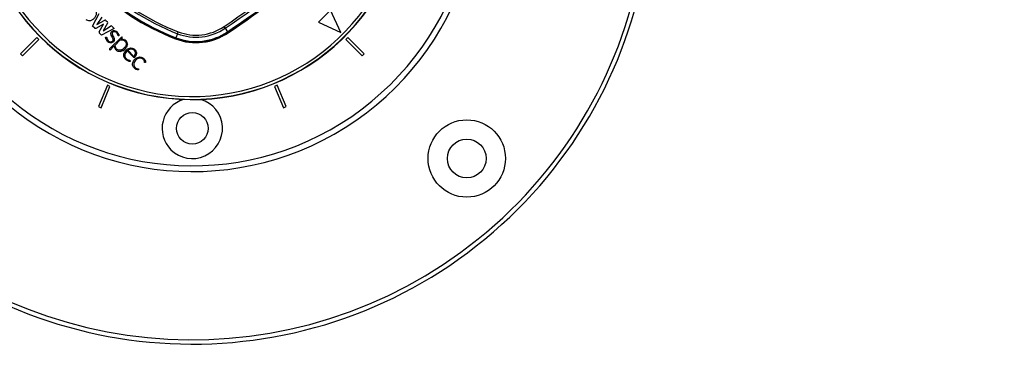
# Model space of a CAD drawing. Header units: millimetres. Extents: x 59675 to 443956, y 27057 to 412240.
# Tile 55 of 67: x 87723 to 104845, y 234640 to 240597. Entities that reach past the tile are written whole.
import ezdxf

# ---------------------------------------------------------------- set-up
doc = ezdxf.new("R2010")
doc.units = ezdxf.units.MM
doc.header["$LTSCALE"] = 50
doc.layers.add('COMPONENT_GEOMETRY', color=7, linetype='Continuous')
doc.styles.add('SLDTEXTSTYLE0', font='TXT', dxfattribs={"width": 0.75})
doc.dimstyles.new('SLDDIMSTYLE0', dxfattribs={"dimtxt": 2500, "dimasz": 165.1, "dimexe": 0, "dimexo": 0.0625, "dimgap": 625, "dimtad": 0, "dimtih": 1, "dimtoh": 1, "dimdec": 0, "dimrnd": 1e-09, "dimzin": 12, "dimdsep": 46, "dimtxsty": 'SLDTEXTSTYLE0', "dimsah": 1, "dimcen": 0.09, "dimadec": 0, "dimazin": 3, "dimtfac": 1, "dimtdec": 3, "dimtofl": 0, "dimtmove": 0, "dimatfit": 3, "dimfxl": 1, "dimfrac": 2, "dimtolj": 1, "dimtzin": 12, "dimarcsym": 0})

# ---------------------------------------------------------------- blocks, each defined once
blk = doc.blocks.new('_D')
at = {"layer": 'COMPONENT_GEOMETRY', "color": 7}
for p, q in [((240160, 319828), (240160, 222689)), ((82725, 240321), (82725, 222689)), ((82725, 222848), (157748, 222848)), ((240160, 222848), (165137, 222848))]:
    blk.add_line(p, q, dxfattribs=at)
for points in [[(82725, 222848), (82890, 222823), (82890, 222873)], [(240160, 222848), (239995, 222873), (239995, 222823)]]:
    blk.add_solid(points, dxfattribs=at)
at = {"layer": 'COMPONENT_GEOMETRY', "color": 7, "insert": (157748, 224086), "char_height": 2500, "attachment_point": 1, "style": 'SLDTEXTSTYLE0'}
blk.add_mtext('3149', dxfattribs=at)

msp = doc.modelspace()

# ---------------------------------------------------------------- linework, layer by layer
at = {"color": 7, "linetype": 'Continuous', "lineweight": 25}
for p, q in [((93128.88, 240764.6), (92916.75, 240552.47)), ((93305.66, 240375.69), (93128.88, 240764.6)), ((88988.68, 240486.72), (89103.73, 240705.4)), ((89148.78, 240642.97), (89064.8, 240512.31)), ((89064.8, 240512.31), (89201.1, 240588.53)), ((89224.07, 240585.35), (89247.91, 240561.51)), ((89027.31, 240448.1), (88988.68, 240486.72)), ((89181.46, 240521.48), (89046.29, 240445.85)), ((89105.5, 240386.64), (89181.46, 240521.48)), ((89364.17, 240444.9), (89146.69, 240328.72)), ((89250.96, 240538.39), (89173.1, 240403.33)), ((89173.1, 240403.33), (89303.26, 240484.78)), ((89326.99, 240482.08), (89364.17, 240444.9)), ((91297.1, 240449.01), (91339.36, 240387)), ((92916.75, 240552.47), (93305.66, 240375.69)), ((88020.04, 240287.3), (87737.19, 240004.46)), ((87772.55, 239969.1), (88055.39, 240251.94)), ((88055.39, 240251.94), (88020.04, 240287.3)), ((89146.69, 240328.72), (89106.14, 240369.27)), ((89496.99, 240298.96), (89285.17, 240087.14)), ((89467.14, 240239.3), (89387.37, 240159.53)), ((89483.08, 240255.24), (89482.81, 240255.18)), ((89504.27, 240276.43), (89483.08, 240255.24)), ((89496.99, 240298.96), (89504.27, 240291.68)), ((90435.05, 240269.87), (90432.83, 240264.12)), ((90467.39, 240353.5), (90440.32, 240283.5)), ((91347.59, 240374.92), (91351.07, 240369.82)), ((93429.4, 240287.3), (93394.05, 240251.94)), ((93394.05, 240251.94), (93676.89, 239969.1)), ((93712.25, 240004.46), (93429.4, 240287.3)), ((89285.17, 240076.96), (89294.99, 240067.15)), ((89357.24, 240129.39), (89294.99, 240067.15)), ((89515.44, 240058.09), (89550.68, 240084.67)), ((89603.82, 240064.03), (89709.86, 239957.99)), ((87737.19, 240004.46), (87772.55, 239969.1)), ((93676.89, 239969.1), (93712.25, 240004.46)), ((89247.43, 239455.45), (89094.35, 239085.9)), ((89140.55, 239066.77), (89293.62, 239436.32)), ((89293.62, 239436.32), (89247.43, 239455.45)), ((92202.01, 239455.45), (92155.82, 239436.32)), ((92155.82, 239436.32), (92308.89, 239066.77)), ((92355.09, 239085.9), (92202.01, 239455.45)), ((89094.35, 239085.9), (89140.55, 239066.77)), ((92308.89, 239066.77), (92355.09, 239085.9))]:
    msp.add_line(p, q, dxfattribs=at)
at = {"color": 7, "linetype": 'Continuous', "lineweight": 25, "flags": 128}
for points in [[(91297.1, 240449.01), (91295.05, 240452.01), (91292.83, 240455.27), (91290.46, 240458.75), (91287.96, 240462.41), (91285.36, 240466.23), (91282.68, 240470.16), (91279.94, 240474.17), (91277.18, 240478.22)], [(90435.05, 240269.87), (90435.19, 240270.23), (90435.49, 240270.99), (90435.94, 240272.16), (90436.54, 240273.71), (90437.28, 240275.64), (90438.17, 240277.93), (90439.19, 240280.56), (90440.32, 240283.5)], [(90467.39, 240353.5), (90468.7, 240356.89), (90470.13, 240360.56), (90471.64, 240364.49), (90473.24, 240368.63), (90474.91, 240372.94), (90476.63, 240377.38), (90478.38, 240381.9), (90480.15, 240386.47)], [(91339.36, 240387), (91341.14, 240384.39), (91342.73, 240382.06), (91344.11, 240380.03), (91345.27, 240378.32), (91346.21, 240376.94), (91346.91, 240375.91), (91347.38, 240375.24), (91347.59, 240374.92)]]:
    msp.add_lwpolyline(points, dxfattribs=at)
at = {"color": 7, "linetype": 'Continuous', "lineweight": 25}
for centre, radius in [((90724.72, 238706.63), 275), ((95497.69, 238183.66), 672), ((95497.69, 238183.66), 337.5)]:
    msp.add_circle(centre, radius, dxfattribs=at)
for centre, radius, start, end in [((90724.72, 242956.63), 8000, 55.999442, 225), ((90724.72, 242956.63), 7925, 57.300908, 225), ((90724.72, 242956.63), 5000, 65.640303, 24.359697), ((90724.72, 242956.63), 4900, 66.081397, 23.918603), ((90724.72, 242956.63), 8000, 225, 33.998272), ((90724.72, 242956.63), 7925, 225, 32.699092), ((90724.72, 242956.63), 3750, 91.693338, 358.306662), ((90724.72, 242956.63), 3745.57, 91.664902, 358.335098), ((90724.72, 242956.63), 3695.6, 92.389452, 357.610548), ((76134.45, 262696.25), 26887.6, 304.276455, 314.280917), ((76134.45, 262696.25), 26922.95, 304.276455, 314.280917), ((76134.45, 262696.25), 26998, 304.276455, 314.280917), ((76134.45, 262696.25), 27012.61, 304.276455, 314.280917), ((76134.45, 262696.25), 27018.78, 304.276455, 312.583562), ((91946.69, 244178.6), 4197.01, 201.143174, 248.856826), ((91946.69, 244178.6), 4190.84, 201.143174, 248.856826), ((91946.69, 244178.6), 4176.23, 201.143174, 248.856826), ((91946.69, 244178.6), 4101.18, 201.143174, 248.856826), ((91946.69, 244178.6), 4065.83, 201.143174, 248.856826), ((89210.48, 240571.76), 19.22, 45, 119.215017), ((89234.36, 240547.96), 19.16, 330.036114, 45), ((89313.43, 240468.52), 19.18, 45, 122.034774), ((90791.32, 241191.1), 898.06, 248.856826, 304.276455), ((90791.32, 241191.1), 862.7, 248.856826, 304.276455), ((89478.84, 240227.6), 16.54, 97.087892, 135), ((89496.64, 240284.05), 10.79, 315, 45), ((90791.32, 241191.1), 993.89, 248.856826, 304.276455), ((90791.32, 241191.1), 987.72, 248.856826, 304.276455), ((90791.32, 241191.1), 973.1, 248.856826, 304.276455), ((89290.26, 240082.05), 7.19, 135, 225), ((89363.85, 240122.78), 9.35, 9.055568, 135), ((90724.72, 238706.63), 525, 106.639929, 225), ((90724.72, 238706.63), 525, 225, 73.360071)]:
    msp.add_arc(centre, radius, start, end, dxfattribs=at)
for points, knots in [([(88871.76, 240602.08), (88881.63, 240596.66), (88901.22, 240585.91), (88939.59, 240579.6), (88982.84, 240590.65), (89022.81, 240619.83), (89051.94, 240659.83), (89064.27, 240708.08), (89052.09, 240755.59), (89023.16, 240795.68), (88995.29, 240812.64), (88981.04, 240821.32)], [0, 0, 0, 0, 0.08312401, 0.16485435, 0.2820047, 0.40360835, 0.52531559, 0.64284335, 0.75997619, 0.87727072, 1, 1, 1, 1]), ([(89046.29, 240445.85), (89044.39, 240444.95), (89040.84, 240443.27), (89035.33, 240443.24), (89030.76, 240445.03), (89028.5, 240447.04), (89027.31, 240448.1)], [0, 0, 0, 0, 0.30201579, 0.56440602, 0.77093226, 1, 1, 1, 1]), ([(89331.59, 240198.54), (89323.76, 240196.25), (89308.38, 240191.76), (89284.32, 240196.62), (89263.03, 240207.83), (89244.81, 240224.17), (89230.5, 240243.75), (89222.8, 240261.71), (89219.53, 240275.27), (89218.52, 240282.86), (89217.7, 240287.76), (89217.45, 240290.2), (89217.6, 240291.21), (89217.69, 240291.49), (89217.85, 240291.66), (89218.43, 240291.98), (89220.51, 240292.22), (89224.69, 240293.07), (89229.58, 240294.28), (89233.1, 240292.36), (89234.57, 240290.68), (89235.68, 240288.2), (89236.14, 240285.7), (89236.37, 240283.67), (89236.47, 240282.78), (89236.52, 240282.39), (89236.54, 240282.23), (89236.55, 240282.15), (89236.55, 240282.12), (89236.55, 240282.11), (89236.55, 240282.1), (89236.55, 240282.1), (89238.1, 240269.06), (89247.53, 240243.45), (89272.15, 240219.32), (89297.46, 240210.9), (89317.54, 240212.26), (89335.42, 240221.77), (89348.18, 240238.75), (89347.66, 240260.28), (89338.47, 240284.05), (89322.15, 240311.82), (89308.46, 240341.48), (89309.37, 240368.55), (89317.99, 240385.2), (89330.82, 240397.09), (89346.42, 240404.79), (89364.78, 240407.53), (89384.13, 240404.28), (89402.3, 240395.62), (89417.63, 240383.68), (89432.02, 240368.08), (89443.11, 240350.3), (89447.85, 240333.05), (89450.14, 240323.26), (89450.18, 240318.93), (89449.96, 240317.6), (89449.5, 240316.88), (89449.07, 240316.58), (89446.5, 240315.33), (89443.74, 240315.1), (89441.15, 240314.88)], [0, 0, 0, 0, 0.034237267, 0.067325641, 0.101201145, 0.135925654, 0.170525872, 0.203715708, 0.218330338, 0.229815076, 0.236233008, 0.239569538, 0.240138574, 0.240568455, 0.24082972, 0.241113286, 0.243357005, 0.249536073, 0.259728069, 0.263038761, 0.266066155, 0.269116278, 0.274461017, 0.27681919, 0.277834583, 0.278274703, 0.27846688, 0.278551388, 0.278588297, 0.278604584, 0.278611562, 0.278614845, 0.278617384, 0.334485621, 0.390810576, 0.418706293, 0.445825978, 0.474062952, 0.502812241, 0.531046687, 0.561226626, 0.610830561, 0.668789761, 0.696630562, 0.722904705, 0.746359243, 0.770055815, 0.795932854, 0.824066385, 0.852263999, 0.880800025, 0.90624867, 0.942468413, 0.968494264, 0.982246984, 0.984915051, 0.986938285, 0.987863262, 0.988461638, 0.989162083, 1, 1, 1, 1]), ([(89105.5, 240386.64), (89104.63, 240384.96), (89103, 240381.84), (89102.3, 240376.98), (89103.35, 240372.57), (89105.17, 240370.42), (89106.14, 240369.27)], [0, 0, 0, 0, 0.30010307, 0.55834454, 0.76308912, 1, 1, 1, 1]), ([(89441.15, 240314.88), (89440.61, 240314.76), (89439.58, 240314.53), (89438.06, 240314.68), (89436.53, 240315.29), (89435.06, 240316.58), (89431.31, 240322.63), (89431.1, 240334.2), (89425.32, 240346.79), (89418.04, 240359.05), (89406.62, 240371.84), (89389.54, 240384.24), (89371.24, 240388.96), (89357, 240387.21), (89347.4, 240383.39), (89339.24, 240377.31), (89331.98, 240367.64), (89329.34, 240352.95), (89334.61, 240330.41), (89349.19, 240304.36), (89368.15, 240272.16), (89367.58, 240247.1), (89367.29, 240234.58)], [0, 0, 0, 0, 0.00566489, 0.01060234, 0.01522074, 0.02226645, 0.030024, 0.08691077, 0.13397499, 0.16967437, 0.23156574, 0.30675892, 0.38145357, 0.41652138, 0.45116046, 0.4851812, 0.51882445, 0.57164367, 0.6303429, 0.75048311, 0.87523475, 1, 1, 1, 1]), ([(89367.29, 240234.58), (89365.72, 240230.59), (89362.32, 240222), (89350.28, 240208.93), (89338.77, 240202.53), (89331.59, 240198.54)], [0, 0, 0, 0, 0.24508531, 0.52877796, 1, 1, 1, 1]), ([(89476.8, 240244.02), (89495.03, 240244.36), (89522.45, 240244.86), (89553.56, 240224.97), (89570.74, 240202.21), (89578.72, 240172.66), (89566.09, 240132.82), (89539.53, 240103.09), (89508.74, 240077.24), (89480.22, 240064.18), (89447.02, 240063.22), (89419.04, 240076.27), (89397.99, 240096.28), (89386.7, 240120.26), (89384.57, 240142.23), (89386.56, 240154.53), (89387.37, 240159.53)], [0, 0, 0, 0, 0.11987856, 0.18027405, 0.24184053, 0.31016382, 0.37791045, 0.51493649, 0.57381076, 0.64982686, 0.72250078, 0.79095412, 0.85316902, 0.91580257, 0.96584719, 1, 1, 1, 1]), ([(89482.81, 240255.18), (89492.2, 240256.15), (89508.89, 240257.87), (89525.23, 240254.25), (89532.38, 240252.66)], [0, 0, 0, 0, 0.56272251, 1, 1, 1, 1]), ([(89572.62, 240228.72), (89563.01, 240236.55), (89550.65, 240246.61), (89535.71, 240251.56), (89532.38, 240252.66)], [0, 0, 0, 0, 0.777603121, 1, 1, 1, 1]), ([(89572.62, 240228.72), (89573.91, 240227.34), (89576.22, 240224.87), (89578.32, 240222.22), (89579.24, 240221.05)], [0, 0, 0, 0, 0.55996655, 1, 1, 1, 1]), ([(89373.08, 240124.26), (89374.01, 240118.59), (89375.59, 240108.9), (89381.51, 240093.73), (89391.71, 240078.6), (89406.97, 240062.75), (89434.62, 240046.81), (89458.59, 240045.56), (89474.62, 240044.73)], [0, 0, 0, 0, 0.12087015, 0.20657971, 0.34111456, 0.50302657, 0.6676893, 1, 1, 1, 1]), ([(89515.44, 240058.09), (89508.19, 240054.52), (89495.2, 240048.11), (89480.93, 240045.76), (89474.62, 240044.73)], [0, 0, 0, 0, 0.55771446, 1, 1, 1, 1]), ([(89552.35, 239920.27), (89546.76, 239929.04), (89535.82, 239946.2), (89531.02, 239976.66), (89535.07, 240006.83), (89552.78, 240045.34), (89589.26, 240086.08), (89646.97, 240110.85), (89701.08, 240097.79), (89734.59, 240069.8), (89749.53, 240041.32), (89753.54, 240021.09), (89753.65, 240000.47), (89747.92, 239979.32), (89736.72, 239959.74), (89727.8, 239948.5), (89721.1, 239940.52), (89716.71, 239937.31), (89713.14, 239936.92), (89710.8, 239937.59), (89706.77, 239940.91), (89698.28, 239948.7), (89687.44, 239960.97), (89671.66, 239976.48), (89654.49, 239993.76), (89634.68, 240013.53), (89614.89, 240033.33), (89601.06, 240047.16), (89593.83, 240054.38), (89593.2, 240055.02)], [0, 0, 0, 0, 0.04695661, 0.09180402, 0.1369403, 0.18384605, 0.28279445, 0.38055952, 0.45231587, 0.52483626, 0.57288584, 0.59566797, 0.61818457, 0.66632279, 0.69312731, 0.72056136, 0.73137436, 0.74091156, 0.74411318, 0.74741715, 0.75165776, 0.767656, 0.800048, 0.82597857, 0.86846707, 0.91095544, 0.95344394, 0.99593244, 1, 1, 1, 1]), ([(89596.66, 240163.55), (89591.7, 240147.17), (89582.61, 240117.12), (89560.67, 240094.82), (89550.68, 240084.67)], [0, 0, 0, 0, 0.54509578, 1, 1, 1, 1]), ([(89593.2, 240055.02), (89584.61, 240045.7), (89567.55, 240027.18), (89552.49, 239996.44), (89550.22, 239968.29), (89555.57, 239948.77), (89566.29, 239929.09), (89581.93, 239912.26), (89601.1, 239899.97), (89616.91, 239892.95), (89629.75, 239890.48), (89638.96, 239888.91), (89643.31, 239886.34), (89645.24, 239883.93), (89645.53, 239881.51), (89645.45, 239878.28), (89644.64, 239875.64), (89644.81, 239873.2), (89644.72, 239872.48), (89644.53, 239872.11), (89644.15, 239871.92), (89643.55, 239871.76), (89642.35, 239871.63), (89640.64, 239871.64), (89639.02, 239871.72), (89638.04, 239871.78), (89637.69, 239871.8), (89637.57, 239871.8), (89637.52, 239871.8), (89637.5, 239871.8), (89637.49, 239871.8), (89637.49, 239871.8), (89637.49, 239871.8), (89631.88, 239871.57), (89620.74, 239873.9), (89599.72, 239881.34), (89575, 239895.4), (89559.9, 239911.98), (89552.35, 239920.27)], [0, 0, 0, 0, 0.107446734, 0.213496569, 0.283483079, 0.342608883, 0.382602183, 0.473262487, 0.533741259, 0.575398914, 0.619123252, 0.64487174, 0.653566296, 0.661548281, 0.670122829, 0.673525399, 0.68911458, 0.692959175, 0.694191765, 0.695245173, 0.69630607, 0.697703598, 0.700494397, 0.706501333, 0.712256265, 0.714217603, 0.714906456, 0.715169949, 0.715277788, 0.715323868, 0.715343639, 0.71535259, 0.715356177, 0.715359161, 0.7628267, 0.81037543, 0.905228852, 1, 1, 1, 1]), ([(89596.66, 240163.55), (89596.5, 240171.39), (89596.16, 240187.2), (89588.93, 240206.78), (89581.85, 240217.2), (89579.24, 240221.05)], [0, 0, 0, 0, 0.38251249, 0.77194521, 1, 1, 1, 1]), ([(89709.86, 239957.99), (89716.43, 239965.55), (89729.54, 239980.62), (89738.86, 240010.37), (89732.93, 240041.31), (89714.29, 240065.83), (89689.44, 240082.85), (89659.56, 240089.01), (89629.23, 240081.73), (89612.3, 240069.94), (89603.82, 240064.03)], [0, 0, 0, 0, 0.12421406, 0.24777618, 0.37453822, 0.50189287, 0.62301898, 0.74373236, 0.87156837, 1, 1, 1, 1]), ([(89791, 239727.48), (89790.86, 239727.18), (89790.63, 239726.68), (89790.29, 239726.04), (89789.84, 239725.69), (89789.31, 239725.57), (89788.44, 239725.51), (89786.11, 239725.41), (89782.33, 239725.24), (89778.33, 239725.46), (89775.63, 239725.72), (89774.45, 239725.86), (89773.93, 239725.93), (89773.7, 239725.96), (89773.6, 239725.97), (89773.56, 239725.98), (89773.54, 239725.98), (89773.53, 239725.98), (89765.31, 239727.27), (89748.88, 239731.74), (89726.78, 239744.64), (89708.01, 239761.94), (89688.92, 239789.29), (89681.23, 239831.87), (89697.28, 239874.14), (89720.7, 239905.23), (89745.87, 239927.22), (89776.48, 239944.8), (89813.37, 239952.23), (89850.68, 239943.61), (89876.65, 239925.22), (89896.42, 239903.29), (89906.91, 239883.36), (89910.52, 239865.98), (89912.8, 239858.06), (89911.98, 239853.52), (89911.68, 239852.1), (89911.59, 239851.79), (89911.46, 239851.57), (89911.28, 239851.45), (89911.05, 239851.38), (89910.51, 239851.31), (89907.67, 239851.09), (89904.96, 239850.61), (89902.62, 239850.19)], [0, 0, 0, 0, 0.00192487, 0.00320424, 0.00419359, 0.00509395, 0.00632231, 0.00926555, 0.01865823, 0.02827255, 0.03250486, 0.03436678, 0.03518609, 0.03554639, 0.03570505, 0.035775, 0.03580543, 0.03581901, 0.03582982, 0.08412776, 0.13351636, 0.18299976, 0.23129304, 0.32544648, 0.41988484, 0.48530404, 0.55042539, 0.61260833, 0.68865904, 0.76297342, 0.8282024, 0.87015455, 0.93420955, 0.95508567, 0.9738141, 0.98077945, 0.98161231, 0.98221604, 0.98267179, 0.9830375, 0.98347516, 0.98404882, 0.98617522, 1, 1, 1, 1]), ([(89902.62, 239850.19), (89901.78, 239850.24), (89900.26, 239850.32), (89898.26, 239851.18), (89896.6, 239852.77), (89895.49, 239855.21), (89894.17, 239862.32), (89892.19, 239872.31), (89885.98, 239886.67), (89876.11, 239901.79), (89862.18, 239914.4), (89845.58, 239924.68), (89826.94, 239930.35), (89804.76, 239929.73), (89768.81, 239918.7), (89735.34, 239890.29), (89710.35, 239851.51), (89703.17, 239819.6), (89709.9, 239791.51), (89722.45, 239771.54), (89736.75, 239758.39), (89746.88, 239752.3), (89754.04, 239748.84), (89761.88, 239745.7), (89773.56, 239741.85), (89784.2, 239742.99), (89789.53, 239740.57), (89790.84, 239739.36), (89791.55, 239737.62), (89792.07, 239734.87), (89792.12, 239731.35), (89791.35, 239728.69), (89791, 239727.48)], [0, 0, 0, 0, 0.00572664, 0.01039237, 0.01463516, 0.0211889, 0.02843065, 0.06431978, 0.09081143, 0.13543804, 0.18737078, 0.21842017, 0.26920525, 0.31856913, 0.36868778, 0.52539805, 0.60583118, 0.68421059, 0.74187473, 0.79984981, 0.84375705, 0.8741699, 0.88074013, 0.89831977, 0.93228045, 0.96435865, 0.96834463, 0.97215707, 0.97626003, 0.9810465, 0.99137634, 1, 1, 1, 1])]:
    msp.add_open_spline(points, degree=3, knots=knots, dxfattribs=at)

# ---------------------------------------------------------------- dimensions: what is measured, and where the dimension line sits
at = {"layer": 'COMPONENT_GEOMETRY', "color": 7}
dim = msp.add_linear_dim(base=(82724.72, 222848.07), p1=(240160.49, 319891.58), p2=(82724.72, 240384.9), dimstyle='SLDDIMSTYLE0', dxfattribs=at)
dim.commit()
dim.dimension.update_dxf_attribs({"geometry": '_D', "text_midpoint": (161442.6, 222848.07), "dimtype": 160})

doc.saveas('drawing.dxf')
